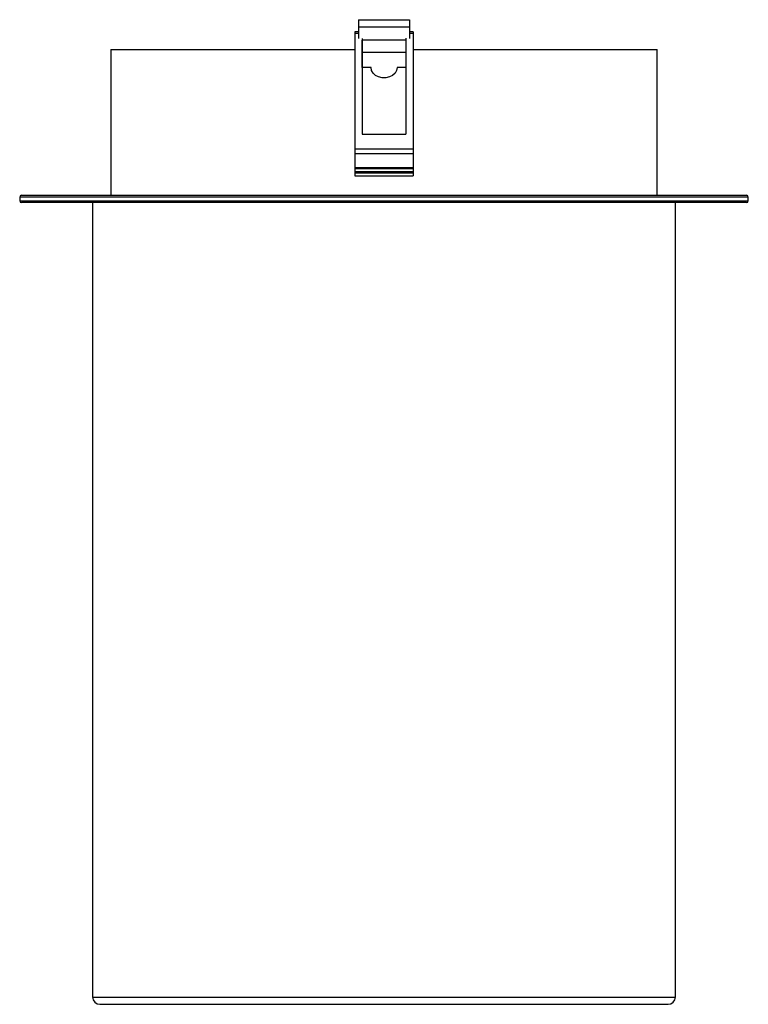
# Paper-space layout '_Derecha' of a CAD drawing. Header units: millimetres. Extents: x -50 to 50, y -65 to 70.
import ezdxf

# ---------------------------------------------------------------- set-up
doc = ezdxf.new("R2010")
doc.units = ezdxf.units.MM

psp = doc.layouts.new('_Derecha')

# ---------------------------------------------------------------- linework, layer by layer
at = {"color": 7, "linetype": 'Continuous', "lineweight": 25}
for p, q in [((-3.5, 70.22), (-3.5, 67.66)), ((-3.5, 70.22), (3.5, 70.22)), ((-3.5, 69.22), (3.5, 69.22)), ((3.5, 70.22), (3.5, 67.66)), ((-3.5, 68.57), (-4, 68.57)), ((-4, 68.57), (-4, 68.36)), ((-4, 68.36), (-3.5, 68.36)), ((4, 68.57), (3.5, 68.57)), ((3.5, 68.36), (4, 68.36)), ((4, 68.57), (4, 68.36)), ((3, 67.4), (-2.99, 67.4)), ((-2.99, 63.67), (-2.99, 67.4)), ((-37.5, 66.12), (-37.5, 46.12)), ((-37.5, 66.12), (-4, 66.12)), ((3, 65.72), (-2.99, 65.72)), ((4.01, 66.12), (37.5, 66.12)), ((37.5, 46.12), (37.5, 66.12)), ((-1.78, 63.67), (-2.99, 63.67)), ((3, 63.67), (1.79, 63.67)), ((-3, 54.52), (3, 54.52)), ((-4, 52.52), (-4, 48.79)), ((-4, 52.52), (4, 52.52)), ((-4, 51.86), (4, 51.86)), ((4, 52.52), (4, 48.79)), ((-4, 49.94), (4, 49.94)), ((-4, 49.79), (4, 49.79)), ((-4, 49.39), (4, 49.39)), ((-4, 49.19), (4, 49.19)), ((-4, 48.79), (4, 48.79)), ((-49.75, 46.12), (49.75, 46.12)), ((-50, 45.87), (-50, 45.37)), ((50, 45.87), (-50, 45.87)), ((-50, 45.37), (50, 45.37)), ((49.75, 45.12), (-49.75, 45.12)), ((-40, 45.12), (-40, -63.88)), ((40, -63.88), (40, 45.12)), ((50, 45.37), (50, 45.87)), ((-40, -63.88), (40, -63.88)), ((-39, -64.88), (39, -64.88))]:
    psp.add_line(p, q, dxfattribs=at)
at = {"color": 7, "linetype": 'Continuous', "lineweight": 25, "flags": 128}
psp.add_lwpolyline([(1.79, 63.67), (1.72, 63.26), (1.51, 62.89), (1.18, 62.58), (0.75, 62.36), (0.26, 62.24), (-0.25, 62.24), (-0.74, 62.36), (-1.16, 62.58), (-1.5, 62.89), (-1.71, 63.26), (-1.78, 63.67)], dxfattribs=at)
at = {"color": 7, "linetype": 'Continuous', "lineweight": 25}
for centre, radius, start, end in [((-49.75, 45.87), 0.25, 90, 180), ((49.75, 45.87), 0.25, 0, 90), ((-49.75, 45.37), 0.25, 180, 270), ((49.75, 45.37), 0.25, 270, 360), ((-39, -63.88), 1, 180, 270), ((39, -63.88), 1, 270, 0)]:
    psp.add_arc(centre, radius, start, end, dxfattribs=at)
for points, knots in [([(-4, 68.36), (-4, 67.53), (-4, 65.96), (-4, 63.66), (-4, 61.59), (-4, 59.76), (-4, 58.15), (-4, 56.75), (-4, 55.56), (-4, 54.58), (-4, 53.79), (-4, 53.2), (-4, 52.74), (-4, 52.59), (-4, 52.52)], [0, 0, 0, 0, 0.17937, 0.334649, 0.468076, 0.581807, 0.67789, 0.758231, 0.824569, 0.87845, 0.921254, 0.954327, 0.979445, 1, 1, 1, 1]), ([(-3, 67.65), (-3, 67.05), (-3, 65.61), (-3, 63.19), (-3, 60.36), (-3, 57.48), (-3, 55.45), (-3, 54.52)], [0, 0, 0, 0, 0.155371, 0.372052, 0.591223, 0.81202, 1, 1, 1, 1]), ([(3, 67.69), (3, 67.08), (3, 65.62), (3, 63.19), (3, 60.36), (3, 57.48), (3, 55.45), (3, 54.52)], [0, 0, 0, 0, 0.158004, 0.374011, 0.592497, 0.812606, 1, 1, 1, 1]), ([(4, 68.36), (4, 67.53), (4, 65.96), (4, 63.66), (4, 61.59), (4, 59.76), (4, 58.15), (4, 56.75), (4, 55.56), (4, 54.58), (4, 53.79), (4, 53.2), (4, 52.74), (4, 52.59), (4, 52.52)], [0, 0, 0, 0, 0.17937, 0.334649, 0.468076, 0.581807, 0.67789, 0.758231, 0.824569, 0.87845, 0.921254, 0.954327, 0.979445, 1, 1, 1, 1])]:
    psp.add_open_spline(points, degree=3, knots=knots, dxfattribs=at)

doc.saveas('drawing.dxf')
